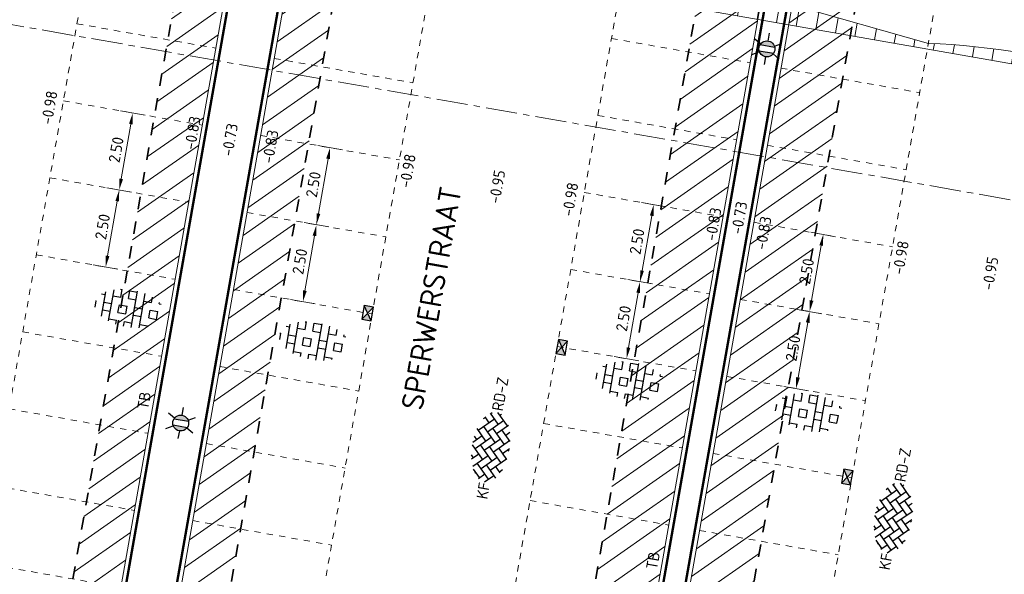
# Model space of a CAD drawing. Header units: metres. Extents: x 2514 to 227642, y 1683 to 852646.
# Tile 77 of 256: x 113586 to 113617, y 426448 to 426465. Entities that reach past the tile are written whole.
import ezdxf
from ezdxf.enums import TextEntityAlignment as Align

# ---------------------------------------------------------------- set-up
doc = ezdxf.new("R2010")
doc.units = ezdxf.units.M
for name, pattern in [('VW-1-1_STREEP', [2, 1, -1]), ('XX-CENTER', [8, 5, -1, 1, -1]), ('ZZ-HIDDEN-SO', [4, 2, -2])]:
    doc.linetypes.add(name, pattern=pattern)
doc.layers.get('Defpoints').update_dxf_attribs({"color": 244, "lineweight": 35})
for name, color, linetype, lineweight in [('B-GV-GR-ZONENIETGRAVEN-A', 1, 'Continuous', 18), ('B-WE-OG-BEBOUWING_STRAATNAAM-T35', 2, 'Continuous', 35), ('N-WE-IE-MEUBILAIR_WEGMEUBILAIR_LICHTMAST-S', 7, 'Continuous', 25), ('N-WE-RI-HWA_KOLK-S', 150, 'Continuous', 25), ('N-WE-VH-KANTOPSLUITING-T18', 1, 'Continuous', 18), ('N-WE-VH-KANTOPSLUITING_ACHTERKANTBAND-G', 1, 'Continuous', 50), ('N-WE-VH-KANTOPSLUITING_TROTTOIRBAND_130 150-G', 2, 'Continuous', 13), ('N-WE-VH-M', 7, 'Continuous', 18), ('N-WE-VH-MATERIAALGRENS-G', 7, 'ZZ-HIDDEN-SO', 35), ('N-WE-VH-NAP-T18', 1, 'Continuous', 18), ('N-WE-VH-VERHARDING_BETONSTRAATSTEEN-S', 1, 'Continuous', 25), ('N-WE-VH-VERHARDING_GRASBETONSTEEN-S', 94, 'Continuous', 25), ('N-WE-VH-VERKANTING-G', 252, 'Continuous', 5), ('N-WE-VW-MARKERING_LANGS_STREEP_11_010-G', 7, 'VW-1-1_STREEP', 13), ('X-XX-AL-VERWIJZING_DOORSNEDE-G', 7, 'XX-CENTER', 18)]:
    doc.layers.add(name, color=color, linetype=linetype, lineweight=lineweight)
doc.styles.add('ISO', font='NLCS-ISO.ttf')
doc.styles.add('NLCS-ISO', font='NLCS-ISO.ttf', dxfattribs={"height": 1.8})
doc.styles.add('NLCS-ISO-M200-T18', font='NLCS-ISO.ttf', dxfattribs={"height": 0.36})
doc.styles.add('NLCS-ISO-M200-T35', font='NLCS-ISO.ttf', dxfattribs={"height": 0.7})
doc.dimstyles.new('NLCS-M200-T18-PIJL_L2_H1', dxfattribs={"dimscale": 0.2, "dimtxt": 2.5, "dimasz": 1.8, "dimexe": 2, "dimexo": 2, "dimgap": 0.7, "dimtad": 1, "dimzin": 0, "dimdsep": 46, "dimtxsty": 'NLCS-ISO-M200-T18', "dimcen": 0, "dimdle": 2, "dimclrd": 256, "dimclre": 256, "dimclrt": 1, "dimadec": 1, "dimazin": 0, "dimtfac": 1, "dimtdec": 3, "dimtofl": 0, "dimtmove": 0, "dimatfit": 3, "dimfxl": 2, "dimfxlon": 1, "dimtfillclr": 256, "dimtolj": 1, "dimtzin": 0, "dimlwd": -1, "dimlwe": -1, "dimarcsym": 0})
pattern_1 = [(34.99242704, (0, 0), (-0.3641522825, 0.5202096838), [])]

# ---------------------------------------------------------------- blocks, each defined once
blk = doc.blocks.new('N-SRI-KOLK_STRAAT_450X300-SO')
h = blk.add_hatch(color=256)
h.dxf.hatch_style = 1
h.paths.add_polyline_path([(0, 0.75), (-1.125, 1.5), (-1.125, 0)])
h.paths.add_polyline_path([(1.125, 1.5), (0, 0.75), (1.125, 0)])
for p, q in [((-1.125, 0), (1.125, 1.5)), ((1.125, 0), (-1.125, 1.5))]:
    blk.add_line(p, q)
at = {"flags": 128}
blk.add_lwpolyline([(-1.125, 0), (1.125, 0), (1.125, 1.5), (-1.125, 1.5)], close=True, dxfattribs=at)
blk = doc.blocks.new('*D747')
at = {"layer": 'Defpoints', "color": 0, "transparency": 16777216}
for p in [(113587.798, 426462.598), (113589.32, 426462.33), (113587.365, 426460.136)]:
    blk.add_point(p, dxfattribs=at)
at = {"layer": 'N-WE-VH-M', "transparency": 16777216}
for p, q in [((113588.926, 426462.399), (113589.714, 426462.26)), ((113588.949, 426460.222), (113589.258, 426461.975)), ((113588.493, 426459.937), (113589.281, 426459.798))]:
    blk.add_line(p, q, dxfattribs=at)
for points in [[(113589.199, 426461.986), (113589.317, 426461.965), (113589.32, 426462.33)], [(113588.89, 426460.232), (113589.008, 426460.212), (113588.887, 426459.868)]]:
    blk.add_solid(points, dxfattribs=at)
at = {"layer": 'N-WE-VH-M', "color": 1, "transparency": 16777216, "insert": (113588.788, 426461.154), "char_height": 0.36, "attachment_point": 5, "rotation": 80.0136, "style": 'NLCS-ISO-M200-T18'}
blk.add_mtext('\\A1;2.50', dxfattribs=at)
blk = doc.blocks.new('*D746')
at = {"layer": 'Defpoints', "color": 0, "transparency": 16777216}
for p in [(113587.365, 426460.136), (113588.887, 426459.868), (113586.931, 426457.673)]:
    blk.add_point(p, dxfattribs=at)
at = {"layer": 'N-WE-VH-M', "transparency": 16777216}
for p, q in [((113588.493, 426459.937), (113589.281, 426459.798)), ((113588.516, 426457.76), (113588.824, 426459.513)), ((113588.059, 426457.475), (113588.847, 426457.336))]:
    blk.add_line(p, q, dxfattribs=at)
for points in [[(113588.765, 426459.523), (113588.883, 426459.503), (113588.887, 426459.868)], [(113588.457, 426457.77), (113588.575, 426457.75), (113588.453, 426457.405)]]:
    blk.add_solid(points, dxfattribs=at)
at = {"layer": 'N-WE-VH-M', "color": 1, "transparency": 16777216, "insert": (113588.355, 426458.692), "char_height": 0.36, "attachment_point": 5, "rotation": 80.0136, "style": 'NLCS-ISO-M200-T18'}
blk.add_mtext('\\A1;2.50', dxfattribs=at)
blk = doc.blocks.new('*D749')
at = {"layer": 'Defpoints', "color": 0, "transparency": 16777216}
for p in [(113594.101, 426461.488), (113595.623, 426461.22), (113593.668, 426459.026)]:
    blk.add_point(p, dxfattribs=at)
at = {"layer": 'N-WE-VH-M', "transparency": 16777216}
for p, q in [((113595.229, 426461.289), (113596.017, 426461.15)), ((113595.252, 426459.112), (113595.561, 426460.865)), ((113594.796, 426458.827), (113595.584, 426458.688))]:
    blk.add_line(p, q, dxfattribs=at)
for points in [[(113595.502, 426460.876), (113595.62, 426460.855), (113595.623, 426461.22)], [(113595.193, 426459.123), (113595.311, 426459.102), (113595.19, 426458.758)]]:
    blk.add_solid(points, dxfattribs=at)
at = {"layer": 'N-WE-VH-M', "color": 1, "transparency": 16777216, "insert": (113595.091, 426460.044), "char_height": 0.36, "attachment_point": 5, "rotation": 80.0136, "style": 'NLCS-ISO-M200-T18'}
blk.add_mtext('\\A1;2.50', dxfattribs=at)
blk = doc.blocks.new('*D748')
at = {"layer": 'Defpoints', "color": 0, "transparency": 16777216}
for p in [(113593.668, 426459.026), (113595.19, 426458.758), (113593.234, 426456.564)]:
    blk.add_point(p, dxfattribs=at)
at = {"layer": 'N-WE-VH-M', "transparency": 16777216}
for p, q in [((113594.796, 426458.827), (113595.584, 426458.688)), ((113594.819, 426456.65), (113595.127, 426458.403)), ((113594.362, 426456.365), (113595.15, 426456.226))]:
    blk.add_line(p, q, dxfattribs=at)
for points in [[(113595.068, 426458.414), (113595.187, 426458.393), (113595.19, 426458.758)], [(113594.76, 426456.661), (113594.878, 426456.64), (113594.756, 426456.296)]]:
    blk.add_solid(points, dxfattribs=at)
at = {"layer": 'N-WE-VH-M', "color": 1, "transparency": 16777216, "insert": (113594.658, 426457.582), "char_height": 0.36, "attachment_point": 5, "rotation": 80.0136, "style": 'NLCS-ISO-M200-T18'}
blk.add_mtext('\\A1;2.50', dxfattribs=at)
blk = doc.blocks.new('*D751')
at = {"layer": 'Defpoints', "color": 0, "transparency": 16777216}
for p in [(113604.442, 426459.667), (113605.964, 426459.399), (113604.009, 426457.205)]:
    blk.add_point(p, dxfattribs=at)
at = {"layer": 'N-WE-VH-M', "transparency": 16777216}
for p, q in [((113605.57, 426459.468), (113606.358, 426459.33)), ((113605.593, 426457.291), (113605.902, 426459.044)), ((113605.137, 426457.006), (113605.925, 426456.867))]:
    blk.add_line(p, q, dxfattribs=at)
for points in [[(113605.843, 426459.055), (113605.961, 426459.034), (113605.964, 426459.399)], [(113605.534, 426457.302), (113605.652, 426457.281), (113605.531, 426456.937)]]:
    blk.add_solid(points, dxfattribs=at)
at = {"layer": 'N-WE-VH-M', "color": 1, "transparency": 16777216, "insert": (113605.432, 426458.223), "char_height": 0.36, "attachment_point": 5, "rotation": 80.0136, "style": 'NLCS-ISO-M200-T18'}
blk.add_mtext('\\A1;2.50', dxfattribs=at)
blk = doc.blocks.new('*D750')
at = {"layer": 'Defpoints', "color": 0, "transparency": 16777216}
for p in [(113604.009, 426457.205), (113605.531, 426456.937), (113603.575, 426454.743)]:
    blk.add_point(p, dxfattribs=at)
at = {"layer": 'N-WE-VH-M', "transparency": 16777216}
for p, q in [((113605.137, 426457.006), (113605.925, 426456.867)), ((113605.16, 426454.829), (113605.468, 426456.582)), ((113604.703, 426454.544), (113605.491, 426454.405))]:
    blk.add_line(p, q, dxfattribs=at)
for points in [[(113605.409, 426456.593), (113605.527, 426456.572), (113605.531, 426456.937)], [(113605.101, 426454.84), (113605.219, 426454.819), (113605.097, 426454.475)]]:
    blk.add_solid(points, dxfattribs=at)
at = {"layer": 'N-WE-VH-M', "color": 1, "transparency": 16777216, "insert": (113604.999, 426455.761), "char_height": 0.36, "attachment_point": 5, "rotation": 80.0136, "style": 'NLCS-ISO-M200-T18'}
blk.add_mtext('\\A1;2.50', dxfattribs=at)
blk = doc.blocks.new('*D753')
at = {"layer": 'Defpoints', "color": 0, "transparency": 16777216}
for p in [(113609.859, 426458.713), (113611.381, 426458.445), (113609.426, 426456.251)]:
    blk.add_point(p, dxfattribs=at)
at = {"layer": 'N-WE-VH-M', "transparency": 16777216}
for p, q in [((113610.987, 426458.515), (113611.775, 426458.376)), ((113611.01, 426456.338), (113611.319, 426458.091)), ((113610.553, 426456.052), (113611.341, 426455.914))]:
    blk.add_line(p, q, dxfattribs=at)
for points in [[(113611.259, 426458.101), (113611.378, 426458.08), (113611.381, 426458.445)], [(113610.951, 426456.348), (113611.069, 426456.327), (113610.947, 426455.983)]]:
    blk.add_solid(points, dxfattribs=at)
at = {"layer": 'N-WE-VH-M', "color": 1, "transparency": 16777216, "insert": (113610.849, 426457.27), "char_height": 0.36, "attachment_point": 5, "rotation": 80.0136, "style": 'NLCS-ISO-M200-T18'}
blk.add_mtext('\\A1;2.50', dxfattribs=at)
blk = doc.blocks.new('*D752')
at = {"layer": 'Defpoints', "color": 0, "transparency": 16777216}
for p in [(113609.426, 426456.251), (113610.947, 426455.983), (113608.992, 426453.789)]:
    blk.add_point(p, dxfattribs=at)
at = {"layer": 'N-WE-VH-M', "transparency": 16777216}
for p, q in [((113610.553, 426456.052), (113611.341, 426455.914)), ((113610.576, 426453.875), (113610.885, 426455.629)), ((113610.12, 426453.59), (113610.908, 426453.452))]:
    blk.add_line(p, q, dxfattribs=at)
for points in [[(113610.826, 426455.639), (113610.944, 426455.618), (113610.947, 426455.983)], [(113610.517, 426453.886), (113610.635, 426453.865), (113610.514, 426453.521)]]:
    blk.add_solid(points, dxfattribs=at)
at = {"layer": 'N-WE-VH-M', "color": 1, "transparency": 16777216, "insert": (113610.416, 426454.807), "char_height": 0.36, "attachment_point": 5, "rotation": 80.0136, "style": 'NLCS-ISO-M200-T18'}
blk.add_mtext('\\A1;2.50', dxfattribs=at)
blk = doc.blocks.new('SVH-GRASBETONSTEEN_01-SO')
at = {"ltscale": 0.1}
for p, q in [((-4.25, -1.97), (-4.25, 1.97)), ((-3, -2.52), (-3, 2.52)), ((-1.98, 2.79), (-1.75, 2.79)), ((-1.75, 1.54), (-1.75, 2.79)), ((-0.5, 2.79), (0.75, 2.79)), ((-0.5, 1.54), (-0.5, 2.79)), ((0.75, -2.95), (0.75, 2.95)), ((2, -2.78), (2, 2.78)), ((3.25, 1.54), (3.25, 2.43)), ((4.5, 1.54), (4.5, 1.8)), ((-5.63, 0.29), (-5.5, 0.29)), ((-5.5, -0.71), (-5.5, 0.29)), ((-4.84, 1.54), (-4.25, 1.54)), ((-4.25, 0.29), (-3, 0.29)), ((-3, 1.54), (-1.75, 1.54)), ((-1.75, 0.29), (-0.5, 0.29)), ((-1.75, -0.96), (-1.75, 0.29)), ((-0.5, 1.54), (0.75, 1.54)), ((-0.5, -0.96), (-0.5, 0.29)), ((0.75, 0.29), (2, 0.29)), ((2, 1.54), (3.25, 1.54)), ((3.25, 0.29), (4.5, 0.29)), ((3.25, -0.96), (3.25, 0.29)), ((4.5, 1.54), (4.84, 1.54)), ((4.5, -0.96), (4.5, 0.29)), ((-4.25, -0.96), (-3, -0.96)), ((-1.75, -0.96), (-0.5, -0.96)), ((0.75, -0.96), (2, -0.96)), ((3.25, -0.96), (4.5, -0.96)), ((-3, -2.21), (-1.75, -2.21)), ((-1.75, -2.83), (-1.75, -2.21)), ((-0.5, -2.21), (0.75, -2.21)), ((-0.5, -2.96), (-0.5, -2.21)), ((2, -2.21), (3.25, -2.21)), ((3.25, -2.43), (3.25, -2.21))]:
    blk.add_line(p, q, dxfattribs=at)
at = {"style": 'NLCS-ISO', "flags": 1}
blk.add_attdef('FUNCTIE', text='', height=1.8, dxfattribs=at).set_placement((0.12, -3.58), align=Align.MIDDLE_CENTER)
blk = doc.blocks.new('N-SIE-WEG_LICHTMAST-SO')
h = blk.add_hatch(color=256)
h.paths.add_polyline_path([(1.16, 0.5, 0.658505), (-1.16, 0.5)])
h.paths.add_polyline_path([(-1.16, -0.5, 0.658505), (1.16, -0.5)])
at = {"flags": 128}
for points in [[(0, 1.27), (0, 2.53)], [(-2.19, 1.27), (-1.1, 0.63)], [(-1.16, 0.5), (1.16, 0.5)], [(1.1, 0.63), (2.19, 1.27)], [(-2.19, -1.27), (-1.1, -0.63)], [(-1.16, -0.5), (1.16, -0.5)], [(0, -1.27), (0, -2.53)], [(2.19, -1.27), (1.1, -0.63)]]:
    blk.add_lwpolyline(points, dxfattribs=at)
at = {"ltscale": 0.5}
blk.add_circle((0, 0), 1.27, dxfattribs=at)
at = {"style": 'NLCS-ISO'}
blk.add_attdef('TYPE', text='', height=1.8, dxfattribs=at).set_placement((0, 2.53), align=Align.BOTTOM_CENTER)
blk = doc.blocks.new('SVH-BSS_KEIFORMAAT_KEPER-SO')
at = {"ltscale": 0.1}
for p, q in [((-5.2, 0.74), (-4.03, 1.91)), ((-4.56, 1.6), (-4.45, 1.48)), ((-3.6, 2.11), (-1.48, 0)), ((-2.48, 2.48), (-1.48, 1.48)), ((-2.23, 0.74), (-0.21, 2.76)), ((-2.23, 2.23), (-1.85, 2.61)), ((-0.74, 2.23), (1.48, 0)), ((0.22, 2.75), (1.48, 1.48)), ((0.74, 2.23), (1.2, 2.68)), ((0.74, 0.74), (2.45, 2.45)), ((2.23, 2.23), (4.45, 0)), ((4.22, 1.72), (4.45, 1.48)), ((-5.34, 0.88), (-4.45, 0)), ((-5.2, -0.74), (-2.97, 1.48)), ((-4.81, -1.84), (-2.97, 0)), ((-3.71, 0.74), (-1.48, -1.48)), ((-2.23, -0.74), (0, 1.48)), ((-2.23, -2.23), (0, 0)), ((-0.74, 0.74), (1.48, -1.48)), ((0.74, -0.74), (2.97, 1.48)), ((0.74, -2.23), (2.97, 0)), ((2.23, 0.74), (4.45, -1.48)), ((3.71, 0.74), (4.5, 1.53)), ((3.71, -0.74), (5.25, 0.79)), ((5.2, 0.74), (5.39, 0.55)), ((-5.73, -0.2), (-4.45, -1.48)), ((-3.89, -2.41), (-2.97, -1.48)), ((-3.71, -0.74), (-1.48, -2.97)), ((-1.59, -3.08), (0, -1.48)), ((-0.74, -0.74), (1.48, -2.97)), ((1.36, -3.09), (2.97, -1.48)), ((2.23, -0.74), (3.84, -2.36)), ((3.71, -2.23), (5.57, -0.37)), ((5.2, -0.74), (5.41, -0.95)), ((-3.71, -2.23), (-3.27, -2.67)), ((-0.74, -2.23), (0.21, -3.18)), ((-0.22, -3.19), (0, -2.97)), ((2.23, -2.23), (2.78, -2.78))]:
    blk.add_line(p, q, dxfattribs=at)
at = {"style": 'NLCS-ISO'}
blk.add_attdef('FORMAAT', text='', height=1.8, dxfattribs=at).set_placement((-5.83, -0.22), align=Align.MIDDLE_RIGHT)
blk.add_attdef('KLEUR', text='', height=1.8, dxfattribs=at).set_placement((5.82, -0.22), align=Align.MIDDLE_LEFT)
at = {"style": 'NLCS-ISO', "flags": 1}
blk.add_attdef('FUNCTIE', text='', height=1.8, dxfattribs=at).set_placement((0.12, -3.58), align=Align.MIDDLE_CENTER)

msp = doc.modelspace()

# ---------------------------------------------------------------- hatches: boundary and pattern name
at = {"layer": 'B-GV-GR-ZONENIETGRAVEN-A', "ltscale": 0.2}
h = msp.add_hatch(dxfattribs=at)
h.set_pattern_fill('ANSI31', color=256, scale=0.2)
h.set_pattern_definition(pattern_1)
edge = h.paths.add_edge_path()
edge.add_arc((113595.227, 426484.382), 0.26, 340.5677, 449.5347)
edge.add_line((113595.23, 426484.642), (113593.998, 426484.86))
edge.add_line((113593.998, 426484.86), (113584.374, 426430.201))
edge.add_line((113584.374, 426430.201), (113585.605, 426429.984))
edge.add_arc((113585.69, 426430.231), 0.262, 250.8604, 359.2819)
edge.add_line((113585.952, 426430.228), (113595.473, 426484.295))
edge = h.paths.add_edge_path()
edge.add_line((113598.923, 426483.993), (113597.692, 426484.209))
edge.add_arc((113597.606, 426483.963), 0.262, 70.7296, 179.1461)
edge.add_line((113597.344, 426483.966), (113587.824, 426429.898))
edge.add_arc((113588.071, 426429.812), 0.262, 160.7363, 269.1579)
edge.add_line((113588.067, 426429.55), (113589.298, 426429.334))
edge.add_line((113589.298, 426429.334), (113598.923, 426483.993))
edge = h.paths.add_edge_path()
edge.add_line((113611.959, 426482.205), (113610.285, 426482.5))
edge.add_line((113610.285, 426482.5), (113600.575, 426427.348))
edge.add_line((113600.575, 426427.348), (113602.249, 426427.053))
edge.add_line((113602.249, 426427.053), (113602.275, 426427.201))
edge.add_arc((113602.36, 426427.449), 0.262, 250.9259, 359.1227)
edge.add_line((113602.622, 426427.445), (113612.203, 426481.857))
edge.add_arc((113611.955, 426481.942), 0.263, 341.099, 449.0241)
h = msp.add_hatch(dxfattribs=at)
h.set_pattern_fill('ANSI31', color=256, scale=0.2)
h.set_pattern_definition(pattern_1)
edge = h.paths.add_edge_path()
edge.add_line((113615.209, 426481.633), (113613.535, 426481.927))
edge.add_arc((113613.448, 426481.682), 0.26, 70.5685, 179.5339)
edge.add_line((113613.188, 426481.684), (113603.608, 426427.271))
edge.add_arc((113603.855, 426427.185), 0.262, 160.7363, 269.1579)
edge.add_line((113603.851, 426426.923), (113603.825, 426426.776))
edge.add_line((113603.825, 426426.776), (113605.499, 426426.481))
edge.add_line((113605.499, 426426.481), (113615.209, 426481.633))
at = {"layer": 'N-WE-VH-VERKANTING-G', "ltscale": 0.2}
h = msp.add_hatch(dxfattribs=at)
h.set_pattern_fill('ANSI31', color=256, scale=0.2, angle=45)
h.set_pattern_definition([(80.05005, (113662.62477, 426390.9574), (-0.625449, 0.1097203), [])])
edge = h.paths.add_edge_path()
edge.add_arc((113581.531, 426448.248), 22.028, 72.2408, 87.8958, ccw=False)
edge.add_line((113588.25, 426469.226), (113592.759, 426468.886))
edge.add_line((113592.759, 426468.886), (113592.793, 426469.083))
edge.add_line((113592.793, 426469.083), (113593.737, 426469.013))
edge.add_line((113593.737, 426469.013), (113594.665, 426468.753))
edge.add_line((113594.665, 426468.753), (113594.631, 426468.556))
edge.add_line((113594.631, 426468.556), (113598.984, 426467.33))
edge.add_arc((113598.176, 426445.317), 22.028, 72.2408, 87.8958, ccw=False)
edge.add_line((113604.894, 426466.295), (113609.403, 426465.955))
edge.add_line((113609.403, 426465.955), (113609.438, 426466.152))
edge.add_line((113609.438, 426466.152), (113609.934, 426466.115))
edge.add_line((113609.934, 426466.115), (113610.422, 426465.979))
edge.add_line((113610.422, 426465.979), (113610.388, 426465.782))
edge.add_line((113610.388, 426465.782), (113614.741, 426464.555))
edge.add_arc((113613.933, 426442.542), 22.028, 72.2408, 87.8958, ccw=False)
edge.add_line((113620.652, 426463.52), (113625.161, 426463.181))
edge.add_line((113625.161, 426463.181), (113625.196, 426463.378))
edge.add_line((113625.196, 426463.378), (113628.071, 426463.165))
edge.add_line((113628.071, 426463.165), (113627.88, 426462.067))
edge.add_line((113627.88, 426462.067), (113574.586, 426471.399))
edge.add_line((113574.586, 426471.399), (113574.793, 426472.587))
edge.add_line((113574.793, 426472.587), (113578.02, 426471.684))
edge.add_line((113578.02, 426471.684), (113577.986, 426471.487))
edge.add_line((113577.986, 426471.487), (113582.34, 426470.261))

# ---------------------------------------------------------------- linework, layer by layer
at = {"layer": 'N-WE-VH-KANTOPSLUITING_ACHTERKANTBAND-G', "ltscale": 0.2}
for p, q in [((113595.699, 426484.713), (113586.1, 426430.201)), ((113587.676, 426429.924), (113597.274, 426484.435)), ((113602.753, 426427.32), (113612.342, 426481.782)), ((113613.032, 426481.661), (113603.442, 426427.198))]:
    msp.add_line(p, q, dxfattribs=at)
at = {"layer": 'N-WE-VH-KANTOPSLUITING_TROTTOIRBAND_130 150-G', "ltscale": 0.2}
for points in [[(113595.485, 426484.366), (113585.952, 426430.227)], [(113587.823, 426429.898), (113597.344, 426483.966)], [(113602.622, 426427.445), (113612.129, 426481.436)], [(113613.102, 426481.192), (113603.607, 426427.271)]]:
    msp.add_lwpolyline(points, dxfattribs=at)
at = {"layer": 'N-WE-VH-MATERIAALGRENS-G', "ltscale": 0.2}
for p, q in [((113593.998, 426484.86), (113584.374, 426430.201)), ((113598.923, 426483.993), (113589.298, 426429.334)), ((113610.284, 426482.5), (113600.575, 426427.348)), ((113615.209, 426481.633), (113605.499, 426426.481))]:
    msp.add_line(p, q, dxfattribs=at)
at = {"layer": 'N-WE-VH-VERKANTING-G', "ltscale": 0.2, "flags": 128}
msp.add_lwpolyline([(113627.88, 426462.067), (113574.586, 426471.399), (113574.793, 426472.587), (113578.02, 426471.684), (113577.986, 426471.487), (113582.34, 426470.261)], dxfattribs=at)
msp.add_lwpolyline([(113582.34, 426470.261, -0.068414), (113588.25, 426469.226), (113592.759, 426468.886), (113592.793, 426469.083), (113593.737, 426469.013), (113594.665, 426468.753), (113594.631, 426468.556), (113598.984, 426467.33, -0.068414), (113604.894, 426466.295), (113609.403, 426465.955), (113609.438, 426466.152), (113609.934, 426466.115), (113610.422, 426465.979), (113610.388, 426465.782), (113614.741, 426464.555, -0.068414), (113620.652, 426463.52)], format="xyb", dxfattribs=at)
at = {"layer": 'N-WE-VW-MARKERING_LANGS_STREEP_11_010-G', "ltscale": 0.2}
for p, q in [((113581.434, 426430.515), (113591.093, 426485.371)), ((113592.169, 426428.625), (113601.828, 426483.481)), ((113598.078, 426427.585), (113607.858, 426483.13)), ((113607.926, 426425.85), (113617.707, 426481.396)), ((113587.538, 426465.182), (113591.97, 426464.402)), ((113604.615, 426464.713), (113609.047, 426463.933)), ((113593.841, 426464.072), (113598.273, 426463.292)), ((113610.032, 426463.76), (113614.464, 426462.979)), ((113587.104, 426462.72), (113591.536, 426461.939)), ((113604.182, 426462.251), (113608.614, 426461.471)), ((113593.407, 426461.61), (113597.839, 426460.83)), ((113609.599, 426461.297), (113614.03, 426460.517)), ((113586.671, 426460.258), (113591.103, 426459.477)), ((113603.748, 426459.789), (113608.18, 426459.009)), ((113592.974, 426459.148), (113597.406, 426458.368)), ((113609.165, 426458.835), (113613.597, 426458.055)), ((113586.237, 426457.796), (113590.669, 426457.015)), ((113603.315, 426457.327), (113607.747, 426456.547)), ((113592.54, 426456.686), (113596.972, 426455.905)), ((113608.732, 426456.373), (113613.163, 426455.593)), ((113585.804, 426455.333), (113590.236, 426454.553)), ((113602.881, 426454.865), (113607.313, 426454.085)), ((113592.107, 426454.224), (113596.539, 426453.443)), ((113608.298, 426453.911), (113612.73, 426453.131)), ((113585.37, 426452.871), (113589.802, 426452.091)), ((113602.448, 426452.403), (113606.88, 426451.622)), ((113591.673, 426451.762), (113596.105, 426450.981)), ((113607.864, 426451.449), (113612.296, 426450.669)), ((113584.937, 426450.409), (113589.369, 426449.629)), ((113602.014, 426449.941), (113606.446, 426449.16)), ((113591.24, 426449.299), (113595.672, 426448.519)), ((113607.431, 426448.987), (113611.863, 426448.206)), ((113584.503, 426447.947), (113588.935, 426447.167))]:
    msp.add_line(p, q, dxfattribs=at)
at = {"layer": 'X-XX-AL-VERWIJZING_DOORSNEDE-G', "ltscale": 0.2, "flags": 128}
msp.add_lwpolyline([(113569.091, 426468.025), (113630.778, 426457.203)], dxfattribs=at)

# ---------------------------------------------------------------- block references
at = {"layer": 'N-WE-IE-MEUBILAIR_WEGMEUBILAIR_LICHTMAST-S', "xscale": 0.2, "yscale": 0.2, "zscale": 0.2, "rotation": 350.1566500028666}
for p in [(113609.583, 426464.378), (113590.852, 426452.42)]:
    msp.add_blockref('N-SIE-WEG_LICHTMAST-SO', p, dxfattribs=at)
at = {"layer": 'N-WE-RI-HWA_KOLK-S', "ltscale": 0.2, "xscale": 0.2, "yscale": 0.2, "zscale": 0.2}
for p, rotation in [((113596.972, 426455.905), 80.01356216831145), ((113602.881, 426454.865), 260.0135621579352), ((113612.296, 426450.669), 80.01356214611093)]:
    msp.add_blockref('N-SRI-KOLK_STRAAT_450X300-SO', p, dxfattribs=dict(at, rotation=rotation))
at = {"layer": 'N-WE-VH-VERHARDING_BETONSTRAATSTEEN-S', "xscale": 0.2, "yscale": 0.2, "zscale": 0.2, "rotation": 80.01356215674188}
for p in [(113600.723, 426451.673), (113613.584, 426449.408)]:
    msp.add_blockref('SVH-BSS_KEIFORMAAT_KEPER-SO', p, dxfattribs=at).add_auto_attribs({'FORMAAT': 'KF', 'KLEUR': 'RD-Z'})
at = {"layer": 'N-WE-VH-VERHARDING_GRASBETONSTEEN-S', "xscale": 0.2, "yscale": 0.2, "zscale": 0.2, "rotation": 350.06}
for p in [(113589.226, 426456.078), (113595.123, 426455.04), (113605.237, 426453.767), (113610.968, 426452.758)]:
    msp.add_blockref('SVH-GRASBETONSTEEN_01-SO', p, dxfattribs=at)

# ---------------------------------------------------------------- texts
at = {"layer": 'B-WE-OG-BEBOUWING_STRAATNAAM-T35', "style": 'NLCS-ISO-M200-T35'}
msp.add_text('SPERWERSTRAAT', height=0.7, rotation=80, dxfattribs=at).set_placement((113598.86, 426456.411), align=Align.MIDDLE)
at = {"layer": 'N-WE-VH-KANTOPSLUITING-T18', "style": 'NLCS-ISO-M200-T18'}
for p in [(113589.812, 426452.831), (113606.072, 426447.716)]:
    msp.add_text('TB', height=0.36, rotation=80.1086, dxfattribs=at).set_placement(p)
at = {"layer": 'N-WE-VH-NAP-T18', "style": 'ISO'}
for s, p in [('-0.98', (113586.736, 426461.936)), ('-0.83', (113591.311, 426461.134)), ('-0.73', (113592.507, 426460.924)), ('-0.83', (113593.801, 426460.697)), ('-0.98', (113598.183, 426459.917)), ('-0.95', (113601.044, 426459.416)), ('-0.98', (113603.38, 426459.006)), ('-0.73', (113608.782, 426458.428)), ('-0.83', (113607.952, 426458.215)), ('-0.83', (113609.552, 426457.934)), ('-0.98', (113613.94, 426457.143)), ('-0.95', (113616.801, 426456.641))]:
    msp.add_text(s, height=0.36, rotation=80.1086, dxfattribs=at).set_placement(p)

# ---------------------------------------------------------------- dimensions: what is measured, and where the dimension line sits
at = {"layer": 'N-WE-VH-M'}
for base, p1, p2, picture, middle in [((113589.32, 426462.33), (113587.365, 426460.136), (113587.798, 426462.598), '*D747', (113588.788, 426461.154)), ((113595.623, 426461.22), (113593.668, 426459.026), (113594.101, 426461.488), '*D749', (113595.091, 426460.044)), ((113588.887, 426459.868), (113586.931, 426457.673), (113587.365, 426460.136), '*D746', (113588.355, 426458.692)), ((113605.964, 426459.399), (113604.009, 426457.205), (113604.442, 426459.667), '*D751', (113605.432, 426458.223)), ((113595.19, 426458.758), (113593.234, 426456.564), (113593.668, 426459.026), '*D748', (113594.658, 426457.582)), ((113611.381, 426458.445), (113609.426, 426456.251), (113609.859, 426458.713), '*D753', (113610.849, 426457.27)), ((113605.531, 426456.937), (113603.575, 426454.743), (113604.009, 426457.205), '*D750', (113604.999, 426455.761)), ((113610.947, 426455.983), (113608.992, 426453.789), (113609.426, 426456.251), '*D752', (113610.416, 426454.807))]:
    dim = msp.add_linear_dim(base=base, p1=p1, p2=p2, angle=80.0136, dimstyle='NLCS-M200-T18-PIJL_L2_H1', override={"dimclrt": 1}, dxfattribs=at)
    dim.commit()
    dim.dimension.update_dxf_attribs({"geometry": picture, "text_midpoint": middle})

doc.saveas('drawing.dxf')
